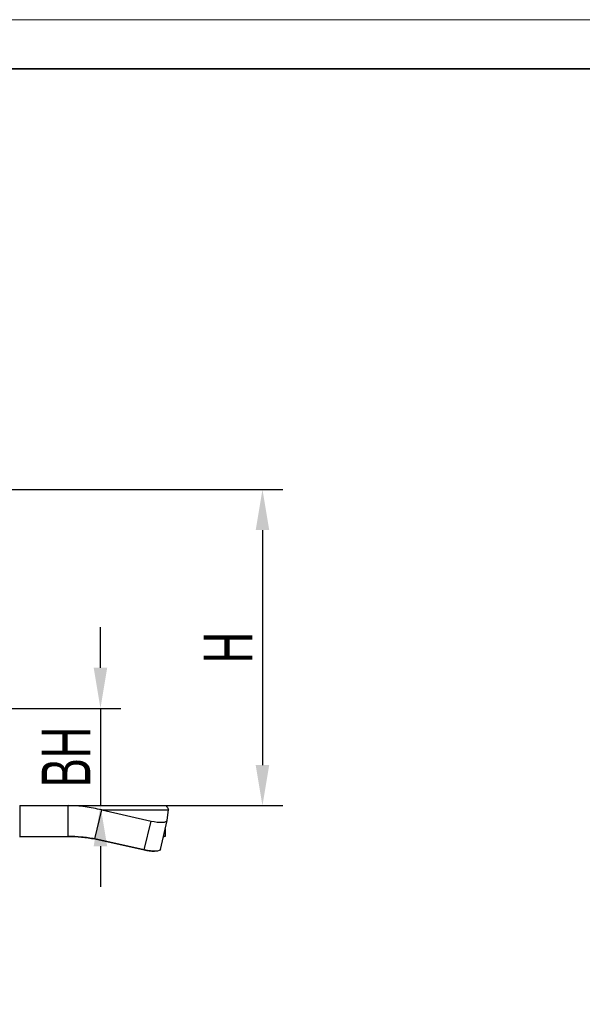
# Model space of a CAD drawing. Header units: millimetres. Extents: x 2395 to 2576, y 1505 to 1633.
# Tile 2 of 3: x 2451 to 2486, y 1572 to 1633. Entities that reach past the tile are written whole.
import ezdxf

# ---------------------------------------------------------------- set-up
doc = ezdxf.new("R2010")
doc.units = ezdxf.units.MM
for name, color, linetype, lineweight in [('尺寸线层', 3, 'Continuous', 18), ('粗实线层', 7, 'Continuous', 35), ('细实线层', 3, 'Continuous', 18)]:
    doc.layers.add(name, color=color, linetype=linetype, lineweight=lineweight)
doc.styles.add('标准', font='txt', dxfattribs={"width": 0.667})
doc.dimstyles.new('对齐', dxfattribs={"dimtxt": 3, "dimasz": 2.5, "dimexe": 1.25, "dimexo": 0.625, "dimtad": 1, "dimdsep": 46, "dimtxsty": '标准', "dimcen": 2.5, "dimclrd": 3, "dimclre": 3, "dimclrt": 3, "dimadec": 0, "dimazin": 0, "dimtfac": 1, "dimtmove": 0, "dimatfit": 3, "dimfxl": 1, "dimarcsym": 0})

# ---------------------------------------------------------------- blocks, each defined once
blk = doc.blocks.new('*D9')
at = {"layer": 'Defpoints', "color": 0, "transparency": 16777216}
for p in [(2444.835124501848, 1603.988141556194), (2450.856074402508, 1584.485142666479), (2465.833345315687, 1584.485142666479)]:
    blk.add_point(p, dxfattribs=at)
at = {"layer": '尺寸线层', "color": 3, "lineweight": -2, "transparency": 16777216}
for p, q in [((2445.460124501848, 1603.988141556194), (2467.083345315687, 1603.988141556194)), ((2465.833345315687, 1601.488141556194), (2465.833345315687, 1586.985142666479)), ((2451.481074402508, 1584.485142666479), (2467.083345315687, 1584.485142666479))]:
    blk.add_line(p, q, dxfattribs=at)
at = {"layer": '尺寸线层', "color": 3, "transparency": 16777216}
for points in [[(2465.416678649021, 1601.488141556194), (2466.250011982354, 1601.488141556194), (2465.833345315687, 1603.988141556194)], [(2465.416678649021, 1586.985142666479), (2466.250011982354, 1586.985142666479), (2465.833345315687, 1584.485142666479)]]:
    blk.add_solid(points, dxfattribs=at)
at = {"layer": '尺寸线层', "color": 3, "transparency": 16777216, "insert": (2463.708345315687, 1594.236642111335), "char_height": 3, "attachment_point": 5, "rotation": 90, "style": '标准'}
blk.add_mtext('H', dxfattribs=at)
blk = doc.blocks.new('*D14')
at = {"layer": 'Defpoints', "color": 0, "transparency": 16777216}
for p in [(2445.138576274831, 1590.488141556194), (2453.842003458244, 1584.485142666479), (2455.836991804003, 1584.485142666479)]:
    blk.add_point(p, dxfattribs=at)
at = {"layer": '尺寸线层', "color": 3, "lineweight": -2, "transparency": 16777216}
for p, q in [((2455.836991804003, 1592.988141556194), (2455.836991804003, 1595.488141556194)), ((2445.763576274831, 1590.488141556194), (2457.086991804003, 1590.488141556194)), ((2455.836991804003, 1590.488141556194), (2455.836991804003, 1584.485142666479)), ((2454.467003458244, 1584.485142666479), (2457.086991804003, 1584.485142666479)), ((2455.836991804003, 1581.985142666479), (2455.836991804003, 1579.485142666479))]:
    blk.add_line(p, q, dxfattribs=at)
at = {"layer": '尺寸线层', "color": 3, "transparency": 16777216}
for points in [[(2455.420325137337, 1592.988141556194), (2456.25365847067, 1592.988141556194), (2455.836991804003, 1590.488141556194)], [(2455.420325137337, 1581.985142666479), (2456.25365847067, 1581.985142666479), (2455.836991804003, 1584.485142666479)]]:
    blk.add_solid(points, dxfattribs=at)
at = {"layer": '尺寸线层', "color": 3, "transparency": 16777216, "insert": (2453.711991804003, 1587.486642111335), "char_height": 3, "attachment_point": 5, "rotation": 90, "style": '标准'}
blk.add_mtext('BH', dxfattribs=at)

msp = doc.modelspace()

# ---------------------------------------------------------------- linework, layer by layer
at = {"layer": '粗实线层', "color": 7, "linetype": 'Continuous', "lineweight": 25}
for p, q in [((2450.856074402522, 1584.485142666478), (2450.856074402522, 1582.585142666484)), ((2450.856074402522, 1584.485142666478), (2453.842003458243, 1584.485142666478)), ((2453.842003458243, 1582.585142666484), (2453.842003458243, 1584.485142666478)), ((2453.842003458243, 1584.485142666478), (2459.839124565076, 1584.485142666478)), ((2455.49942029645, 1582.434374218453), (2455.915723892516, 1584.219790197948)), ((2455.915723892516, 1584.219790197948), (2460.032606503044, 1584.219790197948)), ((2455.915723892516, 1584.219790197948), (2458.957442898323, 1583.53689745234)), ((2459.961813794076, 1583.580688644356), (2460.032606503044, 1584.219790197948)), ((2458.541139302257, 1581.751481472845), (2458.957442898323, 1583.53689745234)), ((2459.544120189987, 1581.78715082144), (2459.960423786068, 1583.572566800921)), ((2459.839124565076, 1583.052346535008), (2459.839124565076, 1582.585142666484)), ((2450.84916744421, 1582.585142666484), (2450.856074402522, 1582.585142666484)), ((2450.856074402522, 1582.585142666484), (2453.842003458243, 1582.585142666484)), ((2458.534647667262, 1581.751481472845), (2455.492822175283, 1582.434374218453)), ((2455.49942029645, 1582.434374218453), (2458.541139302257, 1581.751481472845))]:
    msp.add_line(p, q, dxfattribs=at)
at = {"layer": '粗实线层'}
msp.add_lwpolyline([(2405.750617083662, 1629.935327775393), (2572.334310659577, 1629.935327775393), (2572.334310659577, 1507.634762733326), (2405.750617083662, 1507.634762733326)], close=True, dxfattribs=at)
at = {"layer": '粗实线层', "color": 7, "linetype": 'Continuous', "lineweight": 25, "flags": 128}
for points in [[(2458.957442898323, 1583.53689745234), (2459.148267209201, 1583.499229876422), (2459.332876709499, 1583.473107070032), (2459.504176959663, 1583.459532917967), (2459.655584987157, 1583.459029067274), (2459.781282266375, 1583.471614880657), (2459.876438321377, 1583.496806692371), (2459.93739635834, 1583.533636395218), (2459.961813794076, 1583.580688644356)], [(2459.544120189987, 1581.78715082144), (2459.521092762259, 1581.748220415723), (2459.46013472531, 1581.711390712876), (2459.364978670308, 1581.686198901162), (2459.239281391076, 1581.673613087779), (2459.087873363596, 1581.674116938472), (2458.916573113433, 1581.687691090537), (2458.73196361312, 1581.713813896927), (2458.541139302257, 1581.751481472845)]]:
    msp.add_lwpolyline(points, dxfattribs=at)
at = {"layer": '粗实线层', "color": 7, "linetype": 'Continuous', "lineweight": 25}
msp.add_arc((2459.214987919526, 1584.615545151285), 2.9437601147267, 256.6374120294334, 269.0278515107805, dxfattribs=at)
for points in [[(2455.915723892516, 1584.219790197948), (2455.573821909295, 1584.296930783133), (2454.890017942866, 1584.451211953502), (2454.191341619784, 1584.473832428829), (2453.842003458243, 1584.485142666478)], [(2459.839124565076, 1584.485142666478), (2459.875089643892, 1584.473832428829), (2459.947019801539, 1584.451211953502), (2460.004077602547, 1584.296930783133), (2460.032606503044, 1584.219790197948)], [(2453.835096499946, 1582.585142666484), (2454.113493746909, 1582.578716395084), (2454.670288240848, 1582.565863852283), (2455.218644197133, 1582.478204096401), (2455.492822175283, 1582.434374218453)], [(2455.49942029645, 1582.434374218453), (2455.225296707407, 1582.478204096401), (2454.677049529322, 1582.565863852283), (2454.120352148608, 1582.578716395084), (2453.842003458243, 1582.585142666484)]]:
    msp.add_open_spline(points, degree=3, dxfattribs=at)
msp.add_open_spline([(2459.839124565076, 1582.585142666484), (2459.804654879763, 1582.583627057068), (2459.766092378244, 1582.581931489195), (2459.722803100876, 1582.538391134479), (2459.718208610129, 1582.533769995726)], degree=3, knots=[0, 0, 0, 0, 0.8938653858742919, 1, 1, 1, 1], dxfattribs=at)
at = {"layer": '细实线层'}
msp.add_lwpolyline([(2394.919934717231, 1632.973245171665), (2575.372228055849, 1632.973245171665), (2575.372228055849, 1505.3807145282), (2394.919934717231, 1505.3807145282)], close=True, dxfattribs=at)

# ---------------------------------------------------------------- dimensions: what is measured, and where the dimension line sits
at = {"layer": '尺寸线层'}
for base, p1, p2, text, picture, middle in [((2465.833345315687, 1584.485142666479), (2444.835124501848, 1603.988141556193), (2450.856074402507, 1584.485142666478), 'H', '*D9', (2463.708345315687, 1594.236642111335)), ((2455.836991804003, 1584.485142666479), (2445.13857627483, 1590.488141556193), (2453.842003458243, 1584.485142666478), 'BH', '*D14', (2453.711991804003, 1587.486642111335))]:
    dim = msp.add_linear_dim(base=base, p1=p1, p2=p2, angle=90, text=text, dimstyle='对齐', dxfattribs=at)
    dim.commit()
    dim.dimension.update_dxf_attribs({"geometry": picture, "text_midpoint": middle})

doc.saveas('drawing.dxf')
